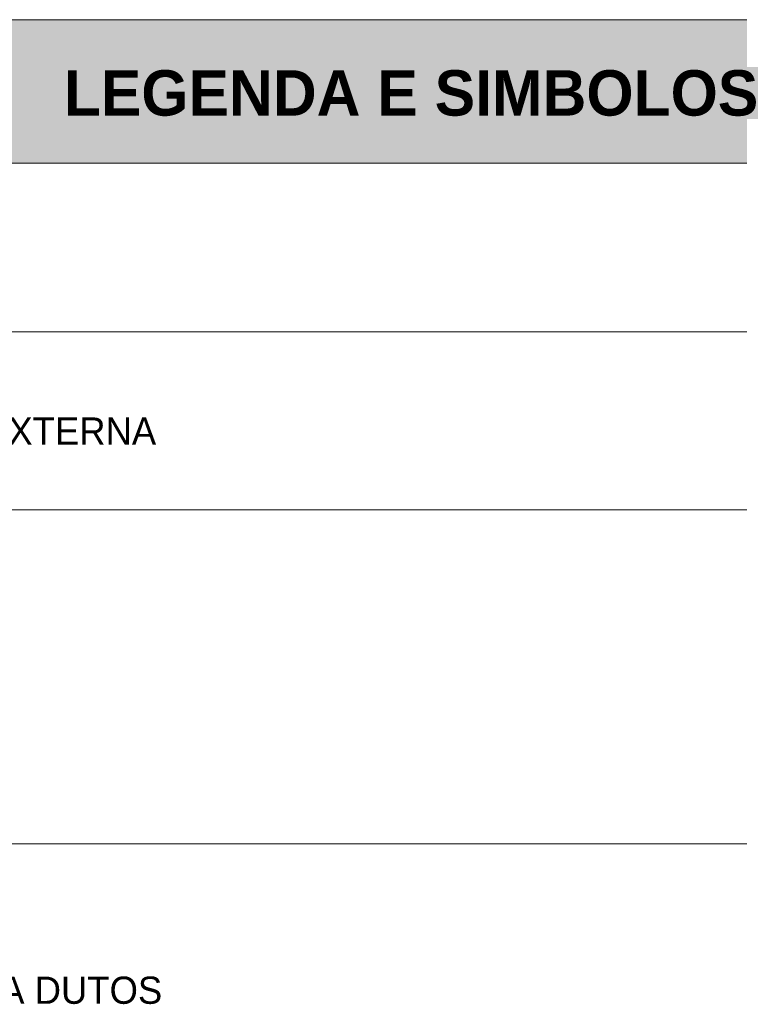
# Model space of a CAD drawing. Header units: metres. Extents: x 9 to 159, y -27 to 58.
# Tile 45 of 46: x 150.25 to 153.22, y 4.6 to 8.67. Entities that reach past the tile are written whole.
import ezdxf

# ---------------------------------------------------------------- set-up
doc = ezdxf.new("R2010")
doc.units = ezdxf.units.M
for name, color, linetype, lineweight in [('A-DETL', 7, 'Continuous', 5), ('A-DETL-GENF', 7, 'Continuous', 5), ('A-DETL-THIN', 7, 'Continuous', 15), ('G-ANNO-TEXT', 7, 'Continuous', 30)]:
    doc.layers.add(name, color=color, linetype=linetype, lineweight=lineweight)
doc.styles.add('Century Gothic_4', font='GOTHIC.TTF', dxfattribs={"height": 0.1125})
doc.styles.add('Century Gothic_B_2', font='GOTHICB.TTF', dxfattribs={"height": 0.1875})

msp = doc.modelspace()

# ---------------------------------------------------------------- hatches: boundary and pattern name
at = {"layer": 'A-DETL-GENF', "true_color": 0xc0c0c0}
msp.add_hatch(color=9, dxfattribs=at).paths.add_polyline_path([(152.2617, 8.0742), (159.2341, 8.0742), (159.2341, 8.6665), (145.3591, 8.6665), (145.3591, 8.0742), (148.7753, 8.0742)])

# ---------------------------------------------------------------- linework, layer by layer
at = {"layer": 'A-DETL', "color": 5, "true_color": 0x0000ff}
for p, q in [((159.2341, 8.6665), (145.3591, 8.6665)), ((145.3591, 8.0742), (159.2341, 8.0742))]:
    msp.add_line(p, q, dxfattribs=at)
at = {"layer": 'A-DETL-THIN'}
for p, q in [((145.3591, 8.6665), (159.2341, 8.6665)), ((145.3591, 8.0742), (159.2341, 8.0742)), ((145.3591, 7.3778), (159.2341, 7.3778)), ((145.3591, 6.6431), (159.2341, 6.6431)), ((145.3591, 5.2631), (159.2341, 5.2631))]:
    msp.add_line(p, q, dxfattribs=at)

# ---------------------------------------------------------------- texts
at = {"layer": 'G-ANNO-TEXT', "attachment_point": 1}
for s, insert, char_height, width, style in [(' LEGENDA E SIMBOLOS', (150.3637, 8.4579), 0.1875, 3.457277, 'Century Gothic_B_2'), ('UNIDADE EXAUSTORA DE AR EXTERNA', (147.914, 7.0241), 0.1125, 3.433227, 'Century Gothic_4'), ('DUMPER DE REGULAGEM PARA DUTOS', (147.914, 4.7153), 0.1125, 3.541455, 'Century Gothic_4')]:
    msp.add_mtext(s, dxfattribs=dict(at, insert=insert, char_height=char_height, width=width, style=style))

doc.saveas('drawing.dxf')
